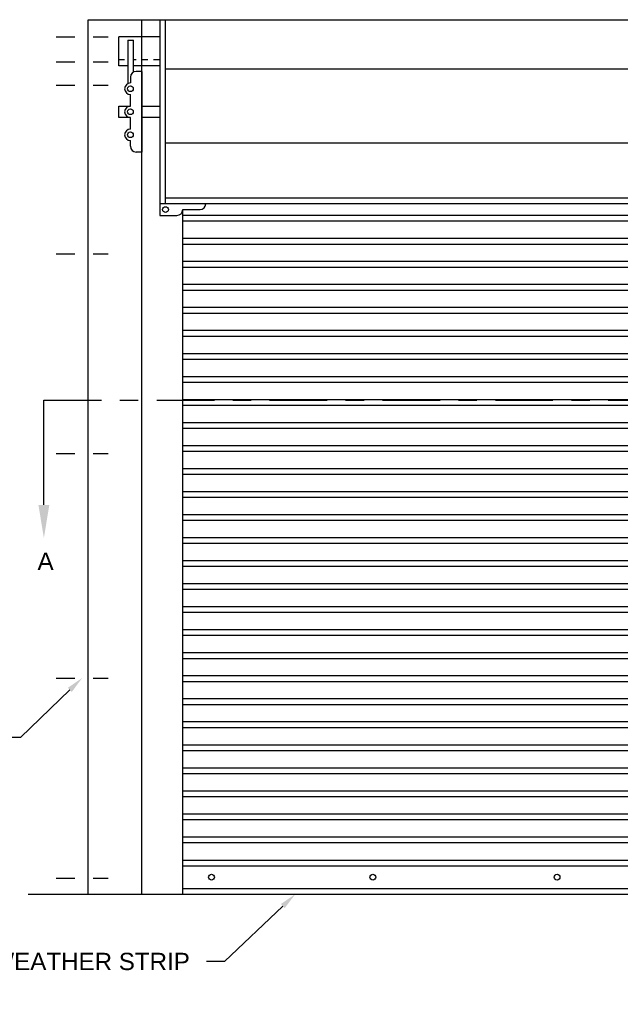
# Model space of a CAD drawing. Header units: inches. Extents: x 169.6 to 213.7, y 195.1 to 266.5.
# Tile 42 of 53: x 200.8 to 204, y 219.7 to 225.1. Entities that reach past the tile are written whole.
import ezdxf
from ezdxf import colors
from ezdxf.entities.mleader import LeaderData, LeaderLine
from ezdxf.math import Vec2, Vec3

# ---------------------------------------------------------------- set-up
doc = ezdxf.new("R2010")
doc.units = ezdxf.units.IN
doc.header["$LTSCALE"] = 0.25
doc.header["$MEASUREMENT"] = 0
doc.linetypes.add('CENTER', pattern=[2, 1.25, -0.25, 0.25, -0.25])
doc.linetypes.add('CENTER2', pattern=[1.125, 0.75, -0.125, 0.125, -0.125])
for name, color, linetype in [('ANNOTATIONS', 1, 'Continuous'), ('CHAIN HOIST LH', 7, 'Continuous'), ('SECTION CUTS', 6, 'CENTER')]:
    doc.layers.add(name, color=color, linetype=linetype)
doc.styles.add('ARIAL', font='arial.ttf', dxfattribs={"height": 0.09375})
doc.styles.get("Standard").update_dxf_attribs({"font": 'romans.shx'})

msp = doc.modelspace()

# ---------------------------------------------------------------- linework, layer by layer
at = {"layer": 'CHAIN HOIST LH'}
for p, q in [((201.15968, 225.07165), (207.24812, 225.07165)), ((201.54765, 225.07165), (201.54765, 224.00915)), ((201.5789, 224.07165), (201.5789, 225.07165)), ((206.86015, 224.07165), (201.54765, 224.07165)), ((201.67265, 224.00915), (201.67265, 224.0404)), ((201.67265, 224.0404), (201.7664, 224.0404)), ((201.54765, 224.00915), (201.6414, 224.00915)), ((206.73515, 224.00797), (201.67265, 224.00797)), ((206.73515, 223.97672), (201.67265, 223.97672)), ((206.73515, 223.88297), (201.67265, 223.88297)), ((206.73515, 223.85172), (201.67265, 223.85172)), ((206.73515, 223.75797), (201.67265, 223.75797)), ((206.73515, 223.72672), (201.67265, 223.72672)), ((206.73515, 223.63297), (201.67265, 223.63297)), ((206.73515, 223.60172), (201.67265, 223.60172)), ((206.73515, 223.50797), (201.67265, 223.50797)), ((206.73515, 223.47672), (201.67265, 223.47672)), ((206.73515, 223.38297), (201.67265, 223.38297)), ((206.73515, 223.35172), (201.67265, 223.35172)), ((206.73515, 223.25797), (201.67265, 223.25797)), ((206.73515, 223.22672), (201.67265, 223.22672)), ((206.73515, 223.13297), (201.67265, 223.13297)), ((206.73515, 223.10172), (201.67265, 223.10172)), ((206.73515, 223.00797), (201.67265, 223.00797)), ((206.73515, 222.97672), (201.67265, 222.97672)), ((206.73515, 222.88297), (201.67265, 222.88297)), ((206.73515, 222.85172), (201.67265, 222.85172)), ((206.73515, 222.75797), (201.67265, 222.75797)), ((206.73515, 222.72672), (201.67265, 222.72672)), ((206.73515, 222.63297), (201.67265, 222.63297)), ((206.73515, 222.60172), (201.67265, 222.60172)), ((206.73515, 222.50797), (201.67265, 222.50797)), ((206.73515, 222.47672), (201.67265, 222.47672)), ((206.73515, 222.38297), (201.67265, 222.38297)), ((206.73515, 222.35172), (201.67265, 222.35172)), ((206.73515, 222.25797), (201.67265, 222.25797)), ((206.73515, 222.22672), (201.67265, 222.22672)), ((206.73515, 222.13297), (201.67265, 222.13297)), ((206.73515, 222.10172), (201.67265, 222.10172)), ((206.73515, 222.00797), (201.67265, 222.00797)), ((206.73515, 221.97672), (201.67265, 221.97672)), ((206.73515, 221.88297), (201.67265, 221.88297)), ((206.73515, 221.85172), (201.67265, 221.85172)), ((206.73515, 221.75797), (201.67265, 221.75797)), ((206.73515, 221.72672), (201.67265, 221.72672)), ((206.73515, 221.63297), (201.67265, 221.63297)), ((206.73515, 221.60172), (201.67265, 221.60172)), ((206.73515, 221.50797), (201.67265, 221.50797)), ((206.73515, 221.47672), (201.67265, 221.47672)), ((206.73515, 221.38297), (201.67265, 221.38297)), ((206.73515, 221.35172), (201.67265, 221.35172)), ((206.73515, 221.25797), (201.67265, 221.25797)), ((206.73515, 221.22672), (201.67265, 221.22672)), ((206.73515, 221.13297), (201.67265, 221.13297)), ((206.73515, 221.10172), (201.67265, 221.10172)), ((206.73515, 221.00797), (201.67265, 221.00797)), ((206.73515, 220.97672), (201.67265, 220.97672)), ((206.73515, 220.88297), (201.67265, 220.88297)), ((206.73515, 220.85172), (201.67265, 220.85172)), ((206.73515, 220.75797), (201.67265, 220.75797)), ((206.73515, 220.72672), (201.67265, 220.72672)), ((206.73515, 220.63297), (201.67265, 220.63297)), ((206.73515, 220.60172), (201.67265, 220.60172)), ((201.67265, 220.50797), (206.73515, 220.50797)), ((201.67265, 220.47672), (206.73515, 220.47672)), ((201.67265, 220.3529), (206.73515, 220.3529)), ((207.38121, 220.32165), (200.83365, 220.32165))]:
    msp.add_line(p, q, dxfattribs=at)
at = {"layer": 'CHAIN HOIST LH', "linetype": 'Continuous'}
for p, q in [((201.15968, 220.32165), (201.15968, 225.07165)), ((201.45052, 220.32165), (201.45052, 225.07165)), ((201.54494, 224.9779), (201.32619, 224.9779)), ((201.32619, 224.82165), (201.32619, 224.9779)), ((201.37417, 224.96023), (201.37417, 224.72432)), ((201.37417, 224.96023), (201.40542, 224.96023)), ((201.40542, 224.78682), (201.40542, 224.96023)), ((201.35744, 224.8529), (201.32619, 224.8529)), ((201.41994, 224.8529), (201.40542, 224.8529)), ((201.48244, 224.8529), (201.45119, 224.8529)), ((201.54494, 224.8529), (201.51369, 224.8529)), ((201.37417, 224.82165), (201.32619, 224.82165)), ((201.54494, 224.82165), (201.40542, 224.82165)), ((201.45119, 224.7904), (201.41994, 224.7904)), ((201.45119, 224.7904), (201.45119, 224.3529)), ((201.5789, 224.80538), (206.8289, 224.80538)), ((201.38869, 224.75915), (201.38869, 224.7279)), ((201.38869, 224.6029), (201.38869, 224.6654)), ((201.32619, 224.5404), (201.32619, 224.6029)), ((201.32619, 224.6029), (201.38869, 224.6029)), ((201.45119, 224.6029), (201.54494, 224.6029)), ((201.38869, 224.5404), (201.32619, 224.5404)), ((201.38869, 224.4779), (201.38869, 224.5404)), ((201.54494, 224.5404), (201.45119, 224.5404)), ((201.38869, 224.38415), (201.38869, 224.4154)), ((201.45119, 224.3529), (201.41994, 224.3529)), ((201.5789, 224.40372), (206.8289, 224.40372)), ((206.8289, 224.1029), (201.5789, 224.1029)), ((201.67265, 220.32165), (201.67265, 224.0404))]:
    msp.add_line(p, q, dxfattribs=at)
at = {"layer": 'CHAIN HOIST LH', "linetype": 'CENTER2', "ltscale": 0.5}
for p, q in [((200.98647, 224.9779), (201.26807, 224.9779)), ((200.98647, 224.84231), (201.26807, 224.84231)), ((200.98647, 224.71614), (201.26807, 224.71614)), ((200.98647, 223.79944), (201.26807, 223.79944)), ((200.98647, 222.71542), (201.26807, 222.71542)), ((200.98647, 221.49667), (201.26807, 221.49667)), ((200.98647, 220.40913), (201.26807, 220.40913))]:
    msp.add_line(p, q, dxfattribs=at)
at = {"layer": 'CHAIN HOIST LH', "linetype": 'Continuous'}
for centre in [(201.38869, 224.69665), (201.38869, 224.57165), (201.38869, 224.44665), (201.8289, 220.4154), (202.7039, 220.4154), (203.7039, 220.4154)]:
    msp.add_circle(centre, 0.01562, dxfattribs=at)
at = {"layer": 'CHAIN HOIST LH'}
msp.add_circle((201.5789, 224.0404), 0.01562, dxfattribs=at)
at = {"layer": 'CHAIN HOIST LH', "linetype": 'Continuous'}
for centre, start, end in [((201.41994, 224.75915), 90, 180), ((201.38869, 224.69665), 90, 270), ((201.38869, 224.57165), 90, 270), ((201.38869, 224.44665), 90, 270), ((201.41994, 224.38415), 180, 270), ((201.6414, 224.0404), 270, 0), ((201.7664, 224.07165), 270, 0)]:
    msp.add_arc(centre, 0.03125, start, end, dxfattribs=at)
at = {"layer": 'SECTION CUTS'}
msp.add_line((200.91908, 223.00628), (207.43503, 223.00628), dxfattribs=at)

# ---------------------------------------------------------------- texts
at = {"layer": 'SECTION CUTS', "style": 'ARIAL'}
msp.add_text('A', height=0.09375, dxfattribs=at).set_placement((200.8846, 222.08385))

# ---------------------------------------------------------------- leaders
at = {"layer": 'ANNOTATIONS'}
ml = msp.add_multileader_mtext('Standard', dxfattribs=at)
ml.set_content('EXPANSION BOLTS SIZED AND SPACED ACCORDINGLY', color=256, style='ARIAL')
ml.set_leader_properties()
ml.build(insert=Vec2(0, 0))
ml.multileader.update_dxf_attribs({"dogleg_length": 0.36, "arrow_head_size": 0.09375})
ctx = ml.context
ctx.base_point, ctx.char_height, ctx.arrow_head_size, ctx.landing_gap_size, ctx.plane_origin = Vec3(199.55451, 221.17345), 0.09375, 0.09375, 0.09, Vec3(204.04508, 220.74023)
ctx.text_align_type = 2
notes = []
notes.append((ctx, [(0, (1, 1, 0), (200.79202, 221.17345), (-1, 0), 0.09796, [(0, [(201.12727, 221.49754)], 0, [])])]))
ctx.mtext.insert, ctx.mtext.width, ctx.mtext.alignment, ctx.mtext.flow_direction = Vec3(200.60407, 221.22113), 1.0279765, 3, 5
ml = msp.add_multileader_mtext('Standard', dxfattribs=at)
ml.set_content('WEATHER STRIP', color=256, style='ARIAL')
ml.set_leader_properties()
ml.build(insert=Vec2(0, 0))
ml.multileader.update_dxf_attribs({"dogleg_length": 0.36, "arrow_head_size": 0.09375})
ctx = ml.context
ctx.base_point, ctx.char_height, ctx.arrow_head_size, ctx.landing_gap_size, ctx.plane_origin = Vec3(200.55144, 219.95681), 0.09375, 0.09375, 0.09, Vec3(202.5861, 219.52358)
ctx.text_align_type = 2
notes.append((ctx, [(0, (1, 1, 0), (201.89902, 219.95681), (-1, 0), 0.09796, [(0, [(202.28319, 220.32287)], 0, [])])]))
ctx.mtext.insert, ctx.mtext.alignment, ctx.mtext.flow_direction = Vec3(201.71106, 220.00448), 3, 5
at = {"layer": 'SECTION CUTS'}
ml = msp.add_multileader_mtext('Standard', dxfattribs=at)
ml.set_content('', color=256)
ml.set_leader_properties()
ml.build(insert=Vec2(0, 0))
ml.multileader.update_dxf_attribs({"dogleg_length": 0, "arrow_head_size": 0.18})
ctx = ml.context
ctx.base_point, ctx.char_height, ctx.arrow_head_size, ctx.landing_gap_size, ctx.plane_origin = Vec3(200.91908, 223.00628), 0.18, 0.18, 0, Vec3(200.91908, 222.25676)
notes.append((ctx, [(0, (1, 1, 0), (200.91908, 223.00628), (1, 0), 0, [(0, [(200.91908, 222.25676)], 0, [])])]))
ctx.mtext.insert, ctx.mtext.flow_direction = Vec3(200.91908, 223.09628), 5
for ctx, leaders in notes:
    for number, flags, end, landing, length, lines in leaders:
        leader = LeaderData()
        leader.index, (leader.has_last_leader_line, leader.has_dogleg_vector, leader.attachment_direction) = number, flags
        leader.last_leader_point, leader.dogleg_vector, leader.dogleg_length = Vec3(end), Vec3(landing), length
        for number, points, colour, breaks in lines:
            line = LeaderLine()
            line.index, line.vertices, line.color, line.breaks = number, Vec3.list(points), colors.encode_raw_color(colour), breaks
            leader.lines.append(line)
        ctx.leaders.append(leader)

doc.saveas('drawing.dxf')
